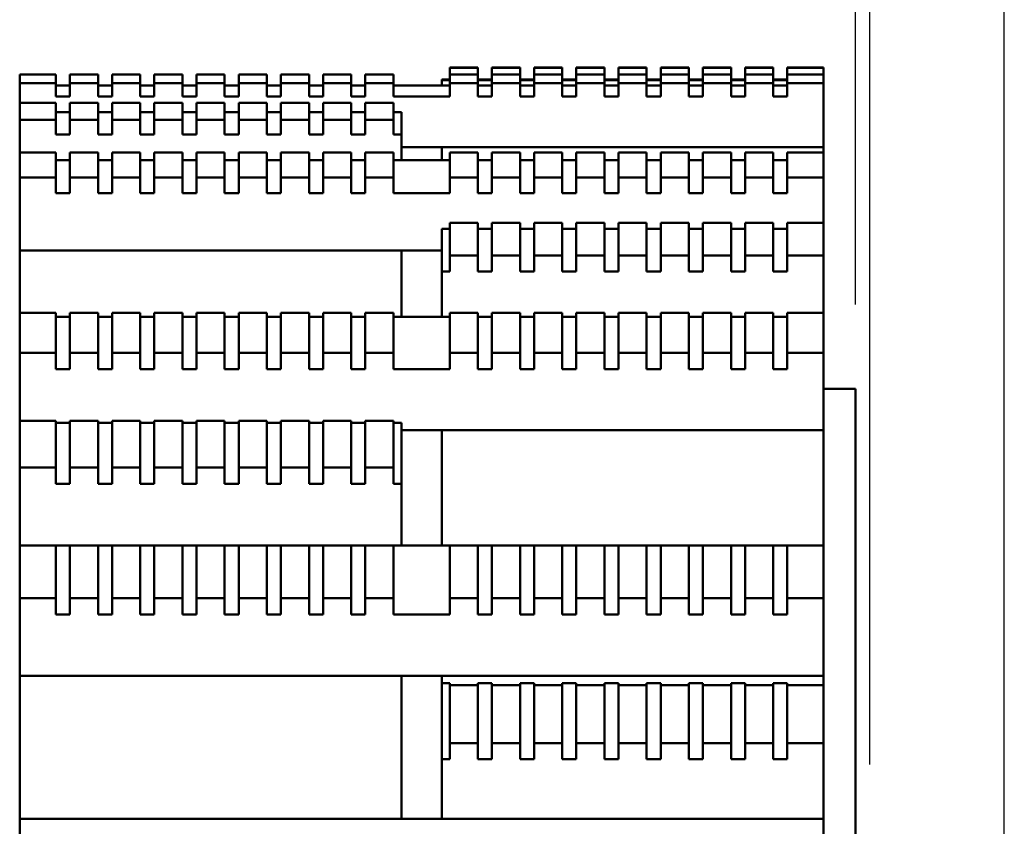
# Model space of a CAD drawing. Header units: millimetres. Extents: x 0 to 420, y 0 to 297.
# Tile 7 of 10: x 216 to 241, y 229 to 249. Entities that reach past the tile are written whole.
import ezdxf

# ---------------------------------------------------------------- set-up
doc = ezdxf.new("R2010")
doc.units = ezdxf.units.MM
doc.header["$LTSCALE"] = 0.75
doc.layers.add('Visible', color=7, linetype='Continuous', lineweight=50)
doc.layers.add('图层1', color=3, linetype='Continuous')
doc.styles.get("Standard").update_dxf_attribs({"font": 'arial.ttf'})
doc.dimstyles.new('Dim-ISO-25', dxfattribs={"dimtxt": 3.5, "dimasz": 3.5, "dimexe": 2.1, "dimexo": 2.1, "dimgap": 1.4, "dimtad": 1, "dimzin": 12, "dimdsep": 46, "dimtxsty": 'Standard', "dimcen": 0, "dimazin": 3, "dimtp": 0.1, "dimtm": 0.1, "dimtfac": 0.714286, "dimtmove": 0, "dimatfit": 3, "dimfxl": 1, "dimtzin": 12, "dimarcsym": 0})

# ---------------------------------------------------------------- blocks, each defined once
blk = doc.blocks.new('*D3')
at = {"layer": 'Defpoints', "color": 0, "transparency": 16777216}
for p in [(236.487, 256.669), (236.487, 247.62), (216.487, 247.443)]:
    blk.add_point(p, dxfattribs=at)
at = {"layer": '图层1', "color": 0, "lineweight": -2, "transparency": 16777216}
for p, q in [((216.487, 249.543), (216.487, 258.769)), ((236.487, 249.72), (236.487, 258.769)), ((219.987, 256.669), (232.987, 256.669))]:
    blk.add_line(p, q, dxfattribs=at)
at = {"layer": '图层1', "color": 0, "transparency": 16777216}
for points in [[(219.987, 257.252), (219.987, 256.086), (216.487, 256.669)], [(232.987, 257.252), (232.987, 256.086), (236.487, 256.669)]]:
    blk.add_solid(points, dxfattribs=at)
at = {"layer": '图层1', "color": 0, "transparency": 16777216, "insert": (226.487, 259.856), "char_height": 3.5, "attachment_point": 5}
blk.add_mtext('20', dxfattribs=at)
blk = doc.blocks.new('*D4')
at = {"layer": 'Defpoints', "color": 0, "transparency": 16777216}
for p in [(237.287, 264.319), (216.487, 247.443), (237.287, 239.62)]:
    blk.add_point(p, dxfattribs=at)
at = {"layer": '图层1', "color": 0, "lineweight": -2, "transparency": 16777216}
for p, q in [((216.487, 249.543), (216.487, 266.419)), ((237.287, 241.72), (237.287, 266.419)), ((219.987, 264.319), (233.787, 264.319))]:
    blk.add_line(p, q, dxfattribs=at)
at = {"layer": '图层1', "color": 0, "transparency": 16777216}
for points in [[(219.987, 264.902), (219.987, 263.735), (216.487, 264.319)], [(233.787, 264.902), (233.787, 263.735), (237.287, 264.319)]]:
    blk.add_solid(points, dxfattribs=at)
at = {"layer": '图层1', "color": 0, "transparency": 16777216, "insert": (226.887, 267.506), "char_height": 3.5, "attachment_point": 5}
blk.add_mtext('20.8', dxfattribs=at)
blk = doc.blocks.new('*D5')
at = {"layer": 'Defpoints', "color": 0, "transparency": 16777216}
for p in [(237.637, 271.735), (216.487, 247.443), (237.637, 228.17)]:
    blk.add_point(p, dxfattribs=at)
at = {"layer": '图层1', "color": 0, "lineweight": -2, "transparency": 16777216}
for p, q in [((216.487, 249.543), (216.487, 273.835)), ((237.637, 230.27), (237.637, 273.835)), ((219.987, 271.735), (234.137, 271.735))]:
    blk.add_line(p, q, dxfattribs=at)
at = {"layer": '图层1', "color": 0, "transparency": 16777216}
for points in [[(219.987, 272.318), (219.987, 271.151), (216.487, 271.735)], [(234.137, 272.318), (234.137, 271.151), (237.637, 271.735)]]:
    blk.add_solid(points, dxfattribs=at)
at = {"layer": '图层1', "color": 0, "transparency": 16777216, "insert": (227.062, 274.922), "char_height": 3.5, "attachment_point": 5}
blk.add_mtext('21.15', dxfattribs=at)
blk = doc.blocks.new('*D6')
at = {"layer": 'Defpoints', "color": 0, "transparency": 16777216}
for p in [(240.987, 279.757), (216.487, 247.443), (240.987, 221.97)]:
    blk.add_point(p, dxfattribs=at)
at = {"layer": '图层1', "color": 0, "lineweight": -2, "transparency": 16777216}
for p, q in [((216.487, 249.543), (216.487, 281.857)), ((240.987, 224.07), (240.987, 281.857)), ((219.987, 279.757), (237.487, 279.757))]:
    blk.add_line(p, q, dxfattribs=at)
at = {"layer": '图层1', "color": 0, "transparency": 16777216}
for points in [[(219.987, 280.34), (219.987, 279.173), (216.487, 279.757)], [(237.487, 280.34), (237.487, 279.173), (240.987, 279.757)]]:
    blk.add_solid(points, dxfattribs=at)
at = {"layer": '图层1', "color": 0, "transparency": 16777216, "insert": (228.737, 282.944), "char_height": 3.5, "attachment_point": 5}
blk.add_mtext('24.5', dxfattribs=at)

msp = doc.modelspace()

# ---------------------------------------------------------------- linework, layer by layer
at = {"layer": 'Visible', "extrusion": (0, 1, 0)}
for p, q in [((227.187, 247.609), (227.187, 247.62)), ((227.187, 247.62), (227.887, 247.62)), ((227.187, 247.609), (227.887, 247.609)), ((227.187, 247.609), (227.187, 247.443)), ((227.887, 247.609), (227.887, 247.62)), ((227.887, 247.609), (227.887, 247.443)), ((228.237, 247.609), (228.237, 247.62)), ((228.237, 247.62), (228.937, 247.62)), ((228.237, 247.609), (228.937, 247.609)), ((228.237, 247.609), (228.237, 247.443)), ((228.937, 247.609), (228.937, 247.62)), ((228.937, 247.609), (228.937, 247.443)), ((229.287, 247.609), (229.287, 247.62)), ((229.287, 247.62), (229.987, 247.62)), ((229.287, 247.609), (229.987, 247.609)), ((229.287, 247.609), (229.287, 247.443)), ((229.987, 247.609), (229.987, 247.62)), ((229.987, 247.609), (229.987, 247.443)), ((230.337, 247.609), (230.337, 247.62)), ((230.337, 247.62), (231.037, 247.62)), ((230.337, 247.609), (231.037, 247.609)), ((230.337, 247.609), (230.337, 247.443)), ((231.037, 247.609), (231.037, 247.62)), ((231.037, 247.609), (231.037, 247.443)), ((231.387, 247.609), (231.387, 247.62)), ((231.387, 247.62), (232.087, 247.62)), ((231.387, 247.609), (232.087, 247.609)), ((231.387, 247.609), (231.387, 247.443)), ((232.087, 247.609), (232.087, 247.62)), ((232.087, 247.609), (232.087, 247.443)), ((232.437, 247.609), (232.437, 247.62)), ((232.437, 247.62), (233.137, 247.62)), ((232.437, 247.609), (233.137, 247.609)), ((232.437, 247.609), (232.437, 247.443)), ((233.137, 247.609), (233.137, 247.62)), ((233.137, 247.609), (233.137, 247.443)), ((233.487, 247.609), (233.487, 247.62)), ((233.487, 247.62), (234.187, 247.62)), ((233.487, 247.609), (234.187, 247.609)), ((233.487, 247.609), (233.487, 247.443)), ((234.187, 247.609), (234.187, 247.62)), ((234.187, 247.609), (234.187, 247.443)), ((234.537, 247.609), (234.537, 247.62)), ((234.537, 247.62), (235.237, 247.62)), ((234.537, 247.609), (235.237, 247.609)), ((234.537, 247.609), (234.537, 247.443)), ((235.237, 247.609), (235.237, 247.62)), ((235.237, 247.609), (235.237, 247.443)), ((235.587, 247.609), (235.587, 247.62)), ((235.587, 247.62), (236.487, 247.62)), ((235.587, 247.609), (236.487, 247.609)), ((235.587, 247.609), (235.587, 247.443)), ((236.487, 247.609), (236.487, 247.62)), ((236.487, 247.443), (236.487, 247.609)), ((217.387, 247.443), (216.487, 247.443)), ((216.487, 247.232), (216.487, 247.443)), ((217.387, 247.232), (216.487, 247.232)), ((216.487, 246.737), (216.487, 247.232)), ((217.387, 247.232), (217.387, 247.443)), ((217.387, 247.232), (217.387, 246.894)), ((218.437, 247.443), (217.737, 247.443)), ((217.737, 247.232), (217.737, 247.443)), ((218.437, 247.232), (217.737, 247.232)), ((217.737, 247.232), (217.737, 246.894)), ((218.437, 247.232), (218.437, 247.443)), ((218.437, 247.232), (218.437, 246.894)), ((219.487, 247.443), (218.787, 247.443)), ((218.787, 247.232), (218.787, 247.443)), ((219.487, 247.232), (218.787, 247.232)), ((218.787, 247.232), (218.787, 246.894)), ((219.487, 247.232), (219.487, 247.443)), ((219.487, 247.232), (219.487, 246.894)), ((220.537, 247.443), (219.837, 247.443)), ((219.837, 247.232), (219.837, 247.443)), ((220.537, 247.232), (219.837, 247.232)), ((219.837, 247.232), (219.837, 246.894)), ((220.537, 247.232), (220.537, 247.443)), ((220.537, 247.232), (220.537, 246.894)), ((221.587, 247.443), (220.887, 247.443)), ((220.887, 247.232), (220.887, 247.443)), ((221.587, 247.232), (220.887, 247.232)), ((220.887, 247.232), (220.887, 246.894)), ((221.587, 247.232), (221.587, 247.443)), ((221.587, 247.232), (221.587, 246.894)), ((222.637, 247.443), (221.937, 247.443)), ((221.937, 247.232), (221.937, 247.443)), ((222.637, 247.232), (221.937, 247.232)), ((221.937, 247.232), (221.937, 246.894)), ((222.637, 247.232), (222.637, 247.443)), ((222.637, 247.232), (222.637, 246.894)), ((223.687, 247.443), (222.987, 247.443)), ((222.987, 247.232), (222.987, 247.443)), ((223.687, 247.232), (222.987, 247.232)), ((222.987, 247.232), (222.987, 246.894)), ((223.687, 247.232), (223.687, 247.443)), ((223.687, 247.232), (223.687, 246.894)), ((224.737, 247.443), (224.037, 247.443)), ((224.037, 247.232), (224.037, 247.443)), ((224.737, 247.232), (224.037, 247.232)), ((224.037, 247.232), (224.037, 246.894)), ((224.737, 247.232), (224.737, 247.443)), ((224.737, 247.232), (224.737, 246.894)), ((225.787, 247.443), (225.087, 247.443)), ((225.087, 247.232), (225.087, 247.443)), ((225.787, 247.232), (225.087, 247.232)), ((225.087, 247.232), (225.087, 246.894)), ((225.787, 247.232), (225.787, 247.443)), ((225.787, 247.232), (225.787, 246.894)), ((226.987, 247.302), (226.987, 247.32)), ((227.187, 247.32), (226.987, 247.32)), ((226.987, 247.302), (227.187, 247.302)), ((226.987, 247.302), (226.987, 247.171)), ((227.187, 247.443), (227.887, 247.443)), ((227.187, 247.232), (227.187, 247.443)), ((227.187, 247.232), (227.887, 247.232)), ((227.187, 247.232), (227.187, 246.894)), ((227.887, 247.232), (227.887, 247.443)), ((228.237, 247.32), (227.887, 247.32)), ((227.887, 247.302), (228.237, 247.302)), ((227.887, 247.232), (227.887, 246.894)), ((228.237, 247.443), (228.937, 247.443)), ((228.237, 247.232), (228.237, 247.443)), ((228.237, 247.232), (228.937, 247.232)), ((228.237, 247.232), (228.237, 246.894)), ((228.937, 247.232), (228.937, 247.443)), ((229.287, 247.32), (228.937, 247.32)), ((228.937, 247.302), (229.287, 247.302)), ((228.937, 247.232), (228.937, 246.894)), ((229.287, 247.443), (229.987, 247.443)), ((229.287, 247.232), (229.287, 247.443)), ((229.287, 247.232), (229.987, 247.232)), ((229.287, 247.232), (229.287, 246.894)), ((229.987, 247.232), (229.987, 247.443)), ((230.337, 247.32), (229.987, 247.32)), ((229.987, 247.302), (230.337, 247.302)), ((229.987, 247.232), (229.987, 246.894)), ((230.337, 247.443), (231.037, 247.443)), ((230.337, 247.232), (230.337, 247.443)), ((230.337, 247.232), (231.037, 247.232)), ((230.337, 247.232), (230.337, 246.894)), ((231.037, 247.232), (231.037, 247.443)), ((231.387, 247.32), (231.037, 247.32)), ((231.037, 247.302), (231.387, 247.302)), ((231.037, 247.232), (231.037, 246.894)), ((231.387, 247.443), (232.087, 247.443)), ((231.387, 247.232), (231.387, 247.443)), ((231.387, 247.232), (232.087, 247.232)), ((231.387, 247.232), (231.387, 246.894)), ((232.087, 247.232), (232.087, 247.443)), ((232.437, 247.32), (232.087, 247.32)), ((232.087, 247.302), (232.437, 247.302)), ((232.087, 247.232), (232.087, 246.894)), ((232.437, 247.443), (233.137, 247.443)), ((232.437, 247.232), (232.437, 247.443)), ((232.437, 247.232), (233.137, 247.232)), ((232.437, 247.232), (232.437, 246.894)), ((233.137, 247.232), (233.137, 247.443)), ((233.487, 247.32), (233.137, 247.32)), ((233.137, 247.302), (233.487, 247.302)), ((233.137, 247.232), (233.137, 246.894)), ((233.487, 247.443), (234.187, 247.443)), ((233.487, 247.232), (233.487, 247.443)), ((233.487, 247.232), (234.187, 247.232)), ((233.487, 247.232), (233.487, 246.894)), ((234.187, 247.232), (234.187, 247.443)), ((234.537, 247.32), (234.187, 247.32)), ((234.187, 247.302), (234.537, 247.302)), ((234.187, 247.232), (234.187, 246.894)), ((234.537, 247.443), (235.237, 247.443)), ((234.537, 247.232), (234.537, 247.443)), ((234.537, 247.232), (235.237, 247.232)), ((234.537, 247.232), (234.537, 246.894)), ((235.237, 247.232), (235.237, 247.443)), ((235.587, 247.32), (235.237, 247.32)), ((235.237, 247.302), (235.587, 247.302)), ((235.237, 247.232), (235.237, 246.894)), ((235.587, 247.443), (236.487, 247.443)), ((235.587, 247.232), (235.587, 247.443)), ((235.587, 247.232), (236.487, 247.232)), ((235.587, 247.232), (235.587, 246.894)), ((236.487, 247.232), (236.487, 247.443)), ((236.487, 245.635), (236.487, 247.232)), ((217.737, 247.171), (217.387, 247.171)), ((218.787, 247.171), (218.437, 247.171)), ((219.837, 247.171), (219.487, 247.171)), ((220.887, 247.171), (220.537, 247.171)), ((221.937, 247.171), (221.587, 247.171)), ((222.987, 247.171), (222.637, 247.171)), ((224.037, 247.171), (223.687, 247.171)), ((225.087, 247.171), (224.737, 247.171)), ((227.187, 247.171), (225.787, 247.171)), ((228.237, 247.171), (227.887, 247.171)), ((229.287, 247.171), (228.937, 247.171)), ((230.337, 247.171), (229.987, 247.171)), ((231.387, 247.171), (231.037, 247.171)), ((232.437, 247.171), (232.087, 247.171)), ((233.487, 247.171), (233.137, 247.171)), ((234.537, 247.171), (234.187, 247.171)), ((235.587, 247.171), (235.237, 247.171)), ((217.387, 246.737), (216.487, 246.737)), ((216.487, 246.318), (216.487, 246.737)), ((217.387, 246.894), (217.737, 246.894)), ((217.387, 246.318), (217.387, 246.737)), ((218.437, 246.737), (217.737, 246.737)), ((217.737, 246.318), (217.737, 246.737)), ((218.437, 246.894), (218.787, 246.894)), ((218.437, 246.318), (218.437, 246.737)), ((219.487, 246.737), (218.787, 246.737)), ((218.787, 246.318), (218.787, 246.737)), ((219.487, 246.894), (219.837, 246.894)), ((219.487, 246.318), (219.487, 246.737)), ((220.537, 246.737), (219.837, 246.737)), ((219.837, 246.318), (219.837, 246.737)), ((220.537, 246.894), (220.887, 246.894)), ((220.537, 246.318), (220.537, 246.737)), ((221.587, 246.737), (220.887, 246.737)), ((220.887, 246.318), (220.887, 246.737)), ((221.587, 246.894), (221.937, 246.894)), ((221.587, 246.318), (221.587, 246.737)), ((222.637, 246.737), (221.937, 246.737)), ((221.937, 246.318), (221.937, 246.737)), ((222.637, 246.894), (222.987, 246.894)), ((222.637, 246.318), (222.637, 246.737)), ((223.687, 246.737), (222.987, 246.737)), ((222.987, 246.318), (222.987, 246.737)), ((223.687, 246.894), (224.037, 246.894)), ((223.687, 246.318), (223.687, 246.737)), ((224.737, 246.737), (224.037, 246.737)), ((224.037, 246.318), (224.037, 246.737)), ((224.737, 246.894), (225.087, 246.894)), ((224.737, 246.318), (224.737, 246.737)), ((225.787, 246.737), (225.087, 246.737)), ((225.087, 246.318), (225.087, 246.737)), ((225.787, 246.894), (227.187, 246.894)), ((225.787, 246.318), (225.787, 246.737)), ((227.887, 246.894), (228.237, 246.894)), ((228.937, 246.894), (229.287, 246.894)), ((229.987, 246.894), (230.337, 246.894)), ((231.037, 246.894), (231.387, 246.894)), ((232.087, 246.894), (232.437, 246.894)), ((233.137, 246.894), (233.487, 246.894)), ((234.187, 246.894), (234.537, 246.894)), ((235.237, 246.894), (235.587, 246.894)), ((217.737, 246.504), (217.387, 246.504)), ((218.787, 246.504), (218.437, 246.504)), ((219.837, 246.504), (219.487, 246.504)), ((220.887, 246.504), (220.537, 246.504)), ((221.937, 246.504), (221.587, 246.504)), ((222.987, 246.504), (222.637, 246.504)), ((224.037, 246.504), (223.687, 246.504)), ((225.087, 246.504), (224.737, 246.504)), ((225.987, 246.504), (225.787, 246.504)), ((225.987, 245.954), (225.987, 246.504)), ((217.387, 246.318), (216.487, 246.318)), ((216.487, 245.5), (216.487, 246.318)), ((217.387, 246.318), (217.387, 245.954)), ((218.437, 246.318), (217.737, 246.318)), ((217.737, 246.318), (217.737, 245.954)), ((218.437, 246.318), (218.437, 245.954)), ((219.487, 246.318), (218.787, 246.318)), ((218.787, 246.318), (218.787, 245.954)), ((219.487, 246.318), (219.487, 245.954)), ((220.537, 246.318), (219.837, 246.318)), ((219.837, 246.318), (219.837, 245.954)), ((220.537, 246.318), (220.537, 245.954)), ((221.587, 246.318), (220.887, 246.318)), ((220.887, 246.318), (220.887, 245.954)), ((221.587, 246.318), (221.587, 245.954)), ((222.637, 246.318), (221.937, 246.318)), ((221.937, 246.318), (221.937, 245.954)), ((222.637, 246.318), (222.637, 245.954)), ((223.687, 246.318), (222.987, 246.318)), ((222.987, 246.318), (222.987, 245.954)), ((223.687, 246.318), (223.687, 245.954)), ((224.737, 246.318), (224.037, 246.318)), ((224.037, 246.318), (224.037, 245.954)), ((224.737, 246.318), (224.737, 245.954)), ((225.787, 246.318), (225.087, 246.318)), ((225.087, 246.318), (225.087, 245.954)), ((225.787, 246.318), (225.787, 245.954)), ((217.387, 245.954), (217.737, 245.954)), ((218.437, 245.954), (218.787, 245.954)), ((219.487, 245.954), (219.837, 245.954)), ((220.537, 245.954), (220.887, 245.954)), ((221.587, 245.954), (221.937, 245.954)), ((222.637, 245.954), (222.987, 245.954)), ((223.687, 245.954), (224.037, 245.954)), ((224.737, 245.954), (225.087, 245.954)), ((225.787, 245.954), (225.987, 245.954)), ((225.987, 245.954), (225.987, 245.309)), ((217.387, 245.5), (216.487, 245.5)), ((216.487, 244.879), (216.487, 245.5)), ((217.387, 244.879), (217.387, 245.5)), ((218.437, 245.5), (217.737, 245.5)), ((217.737, 244.879), (217.737, 245.5)), ((218.437, 244.879), (218.437, 245.5)), ((219.487, 245.5), (218.787, 245.5)), ((218.787, 244.879), (218.787, 245.5)), ((219.487, 244.879), (219.487, 245.5)), ((220.537, 245.5), (219.837, 245.5)), ((219.837, 244.879), (219.837, 245.5)), ((220.537, 244.879), (220.537, 245.5)), ((221.587, 245.5), (220.887, 245.5)), ((220.887, 244.879), (220.887, 245.5)), ((221.587, 244.879), (221.587, 245.5)), ((222.637, 245.5), (221.937, 245.5)), ((221.937, 244.879), (221.937, 245.5)), ((222.637, 244.879), (222.637, 245.5)), ((223.687, 245.5), (222.987, 245.5)), ((222.987, 244.879), (222.987, 245.5)), ((223.687, 244.879), (223.687, 245.5)), ((224.737, 245.5), (224.037, 245.5)), ((224.037, 244.879), (224.037, 245.5)), ((224.737, 244.879), (224.737, 245.5)), ((225.787, 245.5), (225.087, 245.5)), ((225.087, 244.879), (225.087, 245.5)), ((225.787, 244.879), (225.787, 245.5)), ((225.987, 245.635), (226.987, 245.635)), ((236.487, 245.635), (226.987, 245.635)), ((226.987, 245.309), (226.987, 245.635)), ((227.187, 245.5), (227.887, 245.5)), ((227.187, 244.879), (227.187, 245.5)), ((227.887, 244.879), (227.887, 245.5)), ((228.237, 245.5), (228.937, 245.5)), ((228.237, 244.879), (228.237, 245.5)), ((228.937, 244.879), (228.937, 245.5)), ((229.287, 245.5), (229.987, 245.5)), ((229.287, 244.879), (229.287, 245.5)), ((229.987, 244.879), (229.987, 245.5)), ((230.337, 245.5), (231.037, 245.5)), ((230.337, 244.879), (230.337, 245.5)), ((231.037, 244.879), (231.037, 245.5)), ((231.387, 245.5), (232.087, 245.5)), ((231.387, 244.879), (231.387, 245.5)), ((232.087, 244.879), (232.087, 245.5)), ((232.437, 245.5), (233.137, 245.5)), ((232.437, 244.879), (232.437, 245.5)), ((233.137, 244.879), (233.137, 245.5)), ((233.487, 245.5), (234.187, 245.5)), ((233.487, 244.879), (233.487, 245.5)), ((234.187, 244.879), (234.187, 245.5)), ((234.537, 245.5), (235.237, 245.5)), ((234.537, 244.879), (234.537, 245.5)), ((235.237, 244.879), (235.237, 245.5)), ((235.587, 245.5), (236.487, 245.5)), ((235.587, 244.879), (235.587, 245.5)), ((236.487, 245.5), (236.487, 245.635)), ((236.487, 244.879), (236.487, 245.5)), ((217.737, 245.309), (217.387, 245.309)), ((218.787, 245.309), (218.437, 245.309)), ((219.837, 245.309), (219.487, 245.309)), ((220.887, 245.309), (220.537, 245.309)), ((221.937, 245.309), (221.587, 245.309)), ((222.987, 245.309), (222.637, 245.309)), ((224.037, 245.309), (223.687, 245.309)), ((225.087, 245.309), (224.737, 245.309)), ((227.187, 245.309), (225.787, 245.309)), ((228.237, 245.309), (227.887, 245.309)), ((229.287, 245.309), (228.937, 245.309)), ((230.337, 245.309), (229.987, 245.309)), ((231.387, 245.309), (231.037, 245.309)), ((232.437, 245.309), (232.087, 245.309)), ((233.487, 245.309), (233.137, 245.309)), ((234.537, 245.309), (234.187, 245.309)), ((235.587, 245.309), (235.237, 245.309)), ((217.387, 244.879), (216.487, 244.879)), ((216.487, 243.063), (216.487, 244.879)), ((217.387, 244.879), (217.387, 244.495)), ((218.437, 244.879), (217.737, 244.879)), ((217.737, 244.879), (217.737, 244.495)), ((218.437, 244.879), (218.437, 244.495)), ((219.487, 244.879), (218.787, 244.879)), ((218.787, 244.879), (218.787, 244.495)), ((219.487, 244.879), (219.487, 244.495)), ((220.537, 244.879), (219.837, 244.879)), ((219.837, 244.879), (219.837, 244.495)), ((220.537, 244.879), (220.537, 244.495)), ((221.587, 244.879), (220.887, 244.879)), ((220.887, 244.879), (220.887, 244.495)), ((221.587, 244.879), (221.587, 244.495)), ((222.637, 244.879), (221.937, 244.879)), ((221.937, 244.879), (221.937, 244.495)), ((222.637, 244.879), (222.637, 244.495)), ((223.687, 244.879), (222.987, 244.879)), ((222.987, 244.879), (222.987, 244.495)), ((223.687, 244.879), (223.687, 244.495)), ((224.737, 244.879), (224.037, 244.879)), ((224.037, 244.879), (224.037, 244.495)), ((224.737, 244.879), (224.737, 244.495)), ((225.787, 244.879), (225.087, 244.879)), ((225.087, 244.879), (225.087, 244.495)), ((225.787, 244.879), (225.787, 244.495)), ((227.187, 244.879), (227.887, 244.879)), ((227.187, 244.879), (227.187, 244.495)), ((227.887, 244.879), (227.887, 244.495)), ((228.237, 244.879), (228.937, 244.879)), ((228.237, 244.879), (228.237, 244.495)), ((228.937, 244.879), (228.937, 244.495)), ((229.287, 244.879), (229.987, 244.879)), ((229.287, 244.879), (229.287, 244.495)), ((229.987, 244.879), (229.987, 244.495)), ((230.337, 244.879), (231.037, 244.879)), ((230.337, 244.879), (230.337, 244.495)), ((231.037, 244.879), (231.037, 244.495)), ((231.387, 244.879), (232.087, 244.879)), ((231.387, 244.879), (231.387, 244.495)), ((232.087, 244.879), (232.087, 244.495)), ((232.437, 244.879), (233.137, 244.879)), ((232.437, 244.879), (232.437, 244.495)), ((233.137, 244.879), (233.137, 244.495)), ((233.487, 244.879), (234.187, 244.879)), ((233.487, 244.879), (233.487, 244.495)), ((234.187, 244.879), (234.187, 244.495)), ((234.537, 244.879), (235.237, 244.879)), ((234.537, 244.879), (234.537, 244.495)), ((235.237, 244.879), (235.237, 244.495)), ((235.587, 244.879), (236.487, 244.879)), ((235.587, 244.879), (235.587, 244.495)), ((236.487, 243.751), (236.487, 244.879)), ((217.387, 244.495), (217.737, 244.495)), ((218.437, 244.495), (218.787, 244.495)), ((219.487, 244.495), (219.837, 244.495)), ((220.537, 244.495), (220.887, 244.495)), ((221.587, 244.495), (221.937, 244.495)), ((222.637, 244.495), (222.987, 244.495)), ((223.687, 244.495), (224.037, 244.495)), ((224.737, 244.495), (225.087, 244.495)), ((225.787, 244.495), (227.187, 244.495)), ((227.887, 244.495), (228.237, 244.495)), ((228.937, 244.495), (229.287, 244.495)), ((229.987, 244.495), (230.337, 244.495)), ((231.037, 244.495), (231.387, 244.495)), ((232.087, 244.495), (232.437, 244.495)), ((233.137, 244.495), (233.487, 244.495)), ((234.187, 244.495), (234.537, 244.495)), ((235.237, 244.495), (235.587, 244.495)), ((227.187, 243.606), (226.987, 243.606)), ((226.987, 242.539), (226.987, 243.606)), ((227.187, 243.751), (227.887, 243.751)), ((227.187, 242.938), (227.187, 243.751)), ((227.887, 242.938), (227.887, 243.751)), ((228.237, 243.606), (227.887, 243.606)), ((228.237, 243.751), (228.937, 243.751)), ((228.237, 242.938), (228.237, 243.751)), ((228.937, 242.938), (228.937, 243.751)), ((229.287, 243.606), (228.937, 243.606)), ((229.287, 243.751), (229.987, 243.751)), ((229.287, 242.938), (229.287, 243.751)), ((229.987, 242.938), (229.987, 243.751)), ((230.337, 243.606), (229.987, 243.606)), ((230.337, 243.751), (231.037, 243.751)), ((230.337, 242.938), (230.337, 243.751)), ((231.037, 242.938), (231.037, 243.751)), ((231.387, 243.606), (231.037, 243.606)), ((231.387, 243.751), (232.087, 243.751)), ((231.387, 242.938), (231.387, 243.751)), ((232.087, 242.938), (232.087, 243.751)), ((232.437, 243.606), (232.087, 243.606)), ((232.437, 243.751), (233.137, 243.751)), ((232.437, 242.938), (232.437, 243.751)), ((233.137, 242.938), (233.137, 243.751)), ((233.487, 243.606), (233.137, 243.606)), ((233.487, 243.751), (234.187, 243.751)), ((233.487, 242.938), (233.487, 243.751)), ((234.187, 242.938), (234.187, 243.751)), ((234.537, 243.606), (234.187, 243.606)), ((234.537, 243.751), (235.237, 243.751)), ((234.537, 242.938), (234.537, 243.751)), ((235.237, 242.938), (235.237, 243.751)), ((235.587, 243.606), (235.237, 243.606)), ((235.587, 243.751), (236.487, 243.751)), ((235.587, 242.938), (235.587, 243.751)), ((236.487, 242.938), (236.487, 243.751)), ((225.987, 243.063), (216.487, 243.063)), ((216.487, 243.063), (216.487, 242.054)), ((225.987, 243.063), (226.987, 243.063)), ((225.987, 241.417), (225.987, 243.063)), ((227.187, 242.938), (227.887, 242.938)), ((227.187, 242.938), (227.187, 242.539)), ((227.887, 242.938), (227.887, 242.539)), ((228.237, 242.938), (228.937, 242.938)), ((228.237, 242.938), (228.237, 242.539)), ((228.937, 242.938), (228.937, 242.539)), ((229.287, 242.938), (229.987, 242.938)), ((229.287, 242.938), (229.287, 242.539)), ((229.987, 242.938), (229.987, 242.539)), ((230.337, 242.938), (231.037, 242.938)), ((230.337, 242.938), (230.337, 242.539)), ((231.037, 242.938), (231.037, 242.539)), ((231.387, 242.938), (232.087, 242.938)), ((231.387, 242.938), (231.387, 242.539)), ((232.087, 242.938), (232.087, 242.539)), ((232.437, 242.938), (233.137, 242.938)), ((232.437, 242.938), (232.437, 242.539)), ((233.137, 242.938), (233.137, 242.539)), ((233.487, 242.938), (234.187, 242.938)), ((233.487, 242.938), (233.487, 242.539)), ((234.187, 242.938), (234.187, 242.539)), ((234.537, 242.938), (235.237, 242.938)), ((234.537, 242.938), (234.537, 242.539)), ((235.237, 242.938), (235.237, 242.539)), ((235.587, 242.938), (236.487, 242.938)), ((235.587, 242.938), (235.587, 242.539)), ((236.487, 241.515), (236.487, 242.938)), ((226.987, 242.539), (227.187, 242.539)), ((226.987, 242.539), (226.987, 241.417)), ((227.887, 242.539), (228.237, 242.539)), ((228.937, 242.539), (229.287, 242.539)), ((229.987, 242.539), (230.337, 242.539)), ((231.037, 242.539), (231.387, 242.539)), ((232.087, 242.539), (232.437, 242.539)), ((233.137, 242.539), (233.487, 242.539)), ((234.187, 242.539), (234.537, 242.539)), ((235.237, 242.539), (235.587, 242.539)), ((216.487, 242.054), (216.487, 241.515)), ((217.387, 241.515), (216.487, 241.515)), ((216.487, 240.521), (216.487, 241.515)), ((217.387, 240.521), (217.387, 241.515)), ((217.737, 241.417), (217.387, 241.417)), ((218.437, 241.515), (217.737, 241.515)), ((217.737, 240.521), (217.737, 241.515)), ((218.437, 240.521), (218.437, 241.515)), ((218.787, 241.417), (218.437, 241.417)), ((219.487, 241.515), (218.787, 241.515)), ((218.787, 240.521), (218.787, 241.515)), ((219.487, 240.521), (219.487, 241.515)), ((219.837, 241.417), (219.487, 241.417)), ((220.537, 241.515), (219.837, 241.515)), ((219.837, 240.521), (219.837, 241.515)), ((220.537, 240.521), (220.537, 241.515)), ((220.887, 241.417), (220.537, 241.417)), ((221.587, 241.515), (220.887, 241.515)), ((220.887, 240.521), (220.887, 241.515)), ((221.587, 240.521), (221.587, 241.515)), ((221.937, 241.417), (221.587, 241.417)), ((222.637, 241.515), (221.937, 241.515)), ((221.937, 240.521), (221.937, 241.515)), ((222.637, 240.521), (222.637, 241.515)), ((222.987, 241.417), (222.637, 241.417)), ((223.687, 241.515), (222.987, 241.515)), ((222.987, 240.521), (222.987, 241.515)), ((223.687, 240.521), (223.687, 241.515)), ((224.037, 241.417), (223.687, 241.417)), ((224.737, 241.515), (224.037, 241.515)), ((224.037, 240.521), (224.037, 241.515)), ((224.737, 240.521), (224.737, 241.515)), ((225.087, 241.417), (224.737, 241.417)), ((225.787, 241.515), (225.087, 241.515)), ((225.087, 240.521), (225.087, 241.515)), ((225.787, 240.521), (225.787, 241.515)), ((227.187, 241.417), (225.787, 241.417)), ((227.187, 241.515), (227.887, 241.515)), ((227.187, 240.521), (227.187, 241.515)), ((227.887, 240.521), (227.887, 241.515)), ((228.237, 241.417), (227.887, 241.417)), ((228.237, 241.515), (228.937, 241.515)), ((228.237, 240.521), (228.237, 241.515)), ((228.937, 240.521), (228.937, 241.515)), ((229.287, 241.417), (228.937, 241.417)), ((229.287, 241.515), (229.987, 241.515)), ((229.287, 240.521), (229.287, 241.515)), ((229.987, 240.521), (229.987, 241.515)), ((230.337, 241.417), (229.987, 241.417)), ((230.337, 241.515), (231.037, 241.515)), ((230.337, 240.521), (230.337, 241.515)), ((231.037, 240.521), (231.037, 241.515)), ((231.387, 241.417), (231.037, 241.417)), ((231.387, 241.515), (232.087, 241.515)), ((231.387, 240.521), (231.387, 241.515)), ((232.087, 240.521), (232.087, 241.515)), ((232.437, 241.417), (232.087, 241.417)), ((232.437, 241.515), (233.137, 241.515)), ((232.437, 240.521), (232.437, 241.515)), ((233.137, 240.521), (233.137, 241.515)), ((233.487, 241.417), (233.137, 241.417)), ((233.487, 241.515), (234.187, 241.515)), ((233.487, 240.521), (233.487, 241.515)), ((234.187, 240.521), (234.187, 241.515)), ((234.537, 241.417), (234.187, 241.417)), ((234.537, 241.515), (235.237, 241.515)), ((234.537, 240.521), (234.537, 241.515)), ((235.237, 240.521), (235.237, 241.515)), ((235.587, 241.417), (235.237, 241.417)), ((235.587, 241.515), (236.487, 241.515)), ((235.587, 240.521), (235.587, 241.515)), ((236.487, 240.521), (236.487, 241.515)), ((217.387, 240.521), (216.487, 240.521)), ((216.487, 238.825), (216.487, 240.521)), ((217.387, 240.521), (217.387, 240.113)), ((218.437, 240.521), (217.737, 240.521)), ((217.737, 240.521), (217.737, 240.113)), ((218.437, 240.521), (218.437, 240.113)), ((219.487, 240.521), (218.787, 240.521)), ((218.787, 240.521), (218.787, 240.113)), ((219.487, 240.521), (219.487, 240.113)), ((220.537, 240.521), (219.837, 240.521)), ((219.837, 240.521), (219.837, 240.113)), ((220.537, 240.521), (220.537, 240.113)), ((221.587, 240.521), (220.887, 240.521)), ((220.887, 240.521), (220.887, 240.113)), ((221.587, 240.521), (221.587, 240.113)), ((222.637, 240.521), (221.937, 240.521)), ((221.937, 240.521), (221.937, 240.113)), ((222.637, 240.521), (222.637, 240.113)), ((223.687, 240.521), (222.987, 240.521)), ((222.987, 240.521), (222.987, 240.113)), ((223.687, 240.521), (223.687, 240.113)), ((224.737, 240.521), (224.037, 240.521)), ((224.037, 240.521), (224.037, 240.113)), ((224.737, 240.521), (224.737, 240.113)), ((225.787, 240.521), (225.087, 240.521)), ((225.087, 240.521), (225.087, 240.113)), ((225.787, 240.521), (225.787, 240.113)), ((227.187, 240.521), (227.887, 240.521)), ((227.187, 240.521), (227.187, 240.113)), ((227.887, 240.521), (227.887, 240.113)), ((228.237, 240.521), (228.937, 240.521)), ((228.237, 240.521), (228.237, 240.113)), ((228.937, 240.521), (228.937, 240.113)), ((229.287, 240.521), (229.987, 240.521)), ((229.287, 240.521), (229.287, 240.113)), ((229.987, 240.521), (229.987, 240.113)), ((230.337, 240.521), (231.037, 240.521)), ((230.337, 240.521), (230.337, 240.113)), ((231.037, 240.521), (231.037, 240.113)), ((231.387, 240.521), (232.087, 240.521)), ((231.387, 240.521), (231.387, 240.113)), ((232.087, 240.521), (232.087, 240.113)), ((232.437, 240.521), (233.137, 240.521)), ((232.437, 240.521), (232.437, 240.113)), ((233.137, 240.521), (233.137, 240.113)), ((233.487, 240.521), (234.187, 240.521)), ((233.487, 240.521), (233.487, 240.113)), ((234.187, 240.521), (234.187, 240.113)), ((234.537, 240.521), (235.237, 240.521)), ((234.537, 240.521), (234.537, 240.113)), ((235.237, 240.521), (235.237, 240.113)), ((235.587, 240.521), (236.487, 240.521)), ((235.587, 240.521), (235.587, 240.113)), ((236.487, 238.592), (236.487, 240.521)), ((217.387, 240.113), (217.737, 240.113)), ((218.437, 240.113), (218.787, 240.113)), ((219.487, 240.113), (219.837, 240.113)), ((220.537, 240.113), (220.887, 240.113)), ((221.587, 240.113), (221.937, 240.113)), ((222.637, 240.113), (222.987, 240.113)), ((223.687, 240.113), (224.037, 240.113)), ((224.737, 240.113), (225.087, 240.113)), ((225.787, 240.113), (227.187, 240.113)), ((227.887, 240.113), (228.237, 240.113)), ((228.937, 240.113), (229.287, 240.113)), ((229.987, 240.113), (230.337, 240.113)), ((231.037, 240.113), (231.387, 240.113)), ((232.087, 240.113), (232.437, 240.113)), ((233.137, 240.113), (233.487, 240.113)), ((234.187, 240.113), (234.537, 240.113)), ((235.237, 240.113), (235.587, 240.113)), ((236.487, 239.62), (237.287, 239.62)), ((237.287, 181.12), (237.287, 239.62)), ((217.387, 238.825), (216.487, 238.825)), ((216.487, 237.664), (216.487, 238.825)), ((217.387, 237.664), (217.387, 238.825)), ((217.737, 238.776), (217.387, 238.776)), ((218.437, 238.825), (217.737, 238.825)), ((217.737, 237.664), (217.737, 238.825)), ((218.437, 237.664), (218.437, 238.825)), ((218.787, 238.776), (218.437, 238.776)), ((219.487, 238.825), (218.787, 238.825)), ((218.787, 237.664), (218.787, 238.825)), ((219.487, 237.664), (219.487, 238.825)), ((219.837, 238.776), (219.487, 238.776)), ((220.537, 238.825), (219.837, 238.825)), ((219.837, 237.664), (219.837, 238.825)), ((220.537, 237.664), (220.537, 238.825)), ((220.887, 238.776), (220.537, 238.776)), ((221.587, 238.825), (220.887, 238.825)), ((220.887, 237.664), (220.887, 238.825)), ((221.587, 237.664), (221.587, 238.825)), ((221.937, 238.776), (221.587, 238.776)), ((222.637, 238.825), (221.937, 238.825)), ((221.937, 237.664), (221.937, 238.825)), ((222.637, 237.664), (222.637, 238.825)), ((222.987, 238.776), (222.637, 238.776)), ((223.687, 238.825), (222.987, 238.825)), ((222.987, 237.664), (222.987, 238.825)), ((223.687, 237.664), (223.687, 238.825)), ((224.037, 238.776), (223.687, 238.776)), ((224.737, 238.825), (224.037, 238.825)), ((224.037, 237.664), (224.037, 238.825)), ((224.737, 237.664), (224.737, 238.825)), ((225.087, 238.776), (224.737, 238.776)), ((225.787, 238.825), (225.087, 238.825)), ((225.087, 237.664), (225.087, 238.825)), ((225.787, 237.664), (225.787, 238.825)), ((225.987, 238.776), (225.787, 238.776)), ((225.987, 237.254), (225.987, 238.776)), ((225.987, 238.592), (226.987, 238.592)), ((236.487, 238.592), (226.987, 238.592)), ((226.987, 235.72), (226.987, 238.592)), ((236.487, 237.72), (236.487, 238.592)), ((217.387, 237.664), (216.487, 237.664)), ((216.487, 235.72), (216.487, 237.664)), ((217.387, 237.664), (217.387, 237.254)), ((218.437, 237.664), (217.737, 237.664)), ((217.737, 237.664), (217.737, 237.254)), ((218.437, 237.664), (218.437, 237.254)), ((219.487, 237.664), (218.787, 237.664)), ((218.787, 237.664), (218.787, 237.254)), ((219.487, 237.664), (219.487, 237.254)), ((220.537, 237.664), (219.837, 237.664)), ((219.837, 237.664), (219.837, 237.254)), ((220.537, 237.664), (220.537, 237.254)), ((221.587, 237.664), (220.887, 237.664)), ((220.887, 237.664), (220.887, 237.254)), ((221.587, 237.664), (221.587, 237.254)), ((222.637, 237.664), (221.937, 237.664)), ((221.937, 237.664), (221.937, 237.254)), ((222.637, 237.664), (222.637, 237.254)), ((223.687, 237.664), (222.987, 237.664)), ((222.987, 237.664), (222.987, 237.254)), ((223.687, 237.664), (223.687, 237.254)), ((224.737, 237.664), (224.037, 237.664)), ((224.037, 237.664), (224.037, 237.254)), ((224.737, 237.664), (224.737, 237.254)), ((225.787, 237.664), (225.087, 237.664)), ((225.087, 237.664), (225.087, 237.254)), ((225.787, 237.664), (225.787, 237.254)), ((236.487, 237.023), (236.487, 237.72)), ((217.387, 237.254), (217.737, 237.254)), ((218.437, 237.254), (218.787, 237.254)), ((219.487, 237.254), (219.837, 237.254)), ((220.537, 237.254), (220.887, 237.254)), ((221.587, 237.254), (221.937, 237.254)), ((222.637, 237.254), (222.987, 237.254)), ((223.687, 237.254), (224.037, 237.254)), ((224.737, 237.254), (225.087, 237.254)), ((225.787, 237.254), (225.987, 237.254)), ((225.987, 237.254), (225.987, 235.72)), ((236.487, 237.023), (236.487, 235.72)), ((217.387, 235.72), (216.487, 235.72)), ((216.487, 234.41), (216.487, 235.72)), ((217.737, 235.72), (217.387, 235.72)), ((217.387, 234.41), (217.387, 235.72)), ((218.437, 235.72), (217.737, 235.72)), ((217.737, 234.41), (217.737, 235.72)), ((218.787, 235.72), (218.437, 235.72)), ((218.437, 234.41), (218.437, 235.72)), ((219.487, 235.72), (218.787, 235.72)), ((218.787, 234.41), (218.787, 235.72)), ((219.837, 235.72), (219.487, 235.72)), ((219.487, 234.41), (219.487, 235.72)), ((220.537, 235.72), (219.837, 235.72)), ((219.837, 234.41), (219.837, 235.72)), ((220.887, 235.72), (220.537, 235.72)), ((220.537, 234.41), (220.537, 235.72)), ((221.587, 235.72), (220.887, 235.72)), ((220.887, 234.41), (220.887, 235.72)), ((221.937, 235.72), (221.587, 235.72)), ((221.587, 234.41), (221.587, 235.72)), ((222.637, 235.72), (221.937, 235.72)), ((221.937, 234.41), (221.937, 235.72)), ((222.987, 235.72), (222.637, 235.72)), ((222.637, 234.41), (222.637, 235.72)), ((223.687, 235.72), (222.987, 235.72)), ((222.987, 234.41), (222.987, 235.72)), ((224.037, 235.72), (223.687, 235.72)), ((223.687, 234.41), (223.687, 235.72)), ((224.737, 235.72), (224.037, 235.72)), ((224.037, 234.41), (224.037, 235.72)), ((225.087, 235.72), (224.737, 235.72)), ((224.737, 234.41), (224.737, 235.72)), ((225.787, 235.72), (225.087, 235.72)), ((225.087, 234.41), (225.087, 235.72)), ((227.187, 235.72), (225.787, 235.72)), ((225.787, 234.41), (225.787, 235.72)), ((227.187, 235.72), (227.887, 235.72)), ((227.187, 234.41), (227.187, 235.72)), ((228.237, 235.72), (227.887, 235.72)), ((227.887, 234.41), (227.887, 235.72)), ((228.237, 235.72), (228.937, 235.72)), ((228.237, 234.41), (228.237, 235.72)), ((229.287, 235.72), (228.937, 235.72)), ((228.937, 234.41), (228.937, 235.72)), ((229.287, 235.72), (229.987, 235.72)), ((229.287, 234.41), (229.287, 235.72)), ((230.337, 235.72), (229.987, 235.72)), ((229.987, 234.41), (229.987, 235.72)), ((230.337, 235.72), (231.037, 235.72)), ((230.337, 234.41), (230.337, 235.72)), ((231.387, 235.72), (231.037, 235.72)), ((231.037, 234.41), (231.037, 235.72)), ((231.387, 235.72), (232.087, 235.72)), ((231.387, 234.41), (231.387, 235.72)), ((232.437, 235.72), (232.087, 235.72)), ((232.087, 234.41), (232.087, 235.72)), ((232.437, 235.72), (233.137, 235.72)), ((232.437, 234.41), (232.437, 235.72)), ((233.487, 235.72), (233.137, 235.72)), ((233.137, 234.41), (233.137, 235.72)), ((233.487, 235.72), (234.187, 235.72)), ((233.487, 234.41), (233.487, 235.72)), ((234.537, 235.72), (234.187, 235.72)), ((234.187, 234.41), (234.187, 235.72)), ((234.537, 235.72), (235.237, 235.72)), ((234.537, 234.41), (234.537, 235.72)), ((235.587, 235.72), (235.237, 235.72)), ((235.237, 234.41), (235.237, 235.72)), ((235.587, 235.72), (236.487, 235.72)), ((235.587, 234.41), (235.587, 235.72)), ((236.487, 234.41), (236.487, 235.72)), ((217.387, 234.41), (216.487, 234.41)), ((216.487, 232.48), (216.487, 234.41)), ((217.387, 234.41), (217.387, 234.002)), ((218.437, 234.41), (217.737, 234.41)), ((217.737, 234.41), (217.737, 234.002)), ((218.437, 234.41), (218.437, 234.002)), ((219.487, 234.41), (218.787, 234.41)), ((218.787, 234.41), (218.787, 234.002)), ((219.487, 234.41), (219.487, 234.002)), ((220.537, 234.41), (219.837, 234.41)), ((219.837, 234.41), (219.837, 234.002)), ((220.537, 234.41), (220.537, 234.002)), ((221.587, 234.41), (220.887, 234.41)), ((220.887, 234.41), (220.887, 234.002)), ((221.587, 234.41), (221.587, 234.002)), ((222.637, 234.41), (221.937, 234.41)), ((221.937, 234.41), (221.937, 234.002)), ((222.637, 234.41), (222.637, 234.002)), ((223.687, 234.41), (222.987, 234.41)), ((222.987, 234.41), (222.987, 234.002)), ((223.687, 234.41), (223.687, 234.002)), ((224.737, 234.41), (224.037, 234.41)), ((224.037, 234.41), (224.037, 234.002)), ((224.737, 234.41), (224.737, 234.002)), ((225.787, 234.41), (225.087, 234.41)), ((225.087, 234.41), (225.087, 234.002)), ((225.787, 234.41), (225.787, 234.002)), ((227.187, 234.41), (227.887, 234.41)), ((227.187, 234.41), (227.187, 234.002)), ((227.887, 234.41), (227.887, 234.002)), ((228.237, 234.41), (228.937, 234.41)), ((228.237, 234.41), (228.237, 234.002)), ((228.937, 234.41), (228.937, 234.002)), ((229.287, 234.41), (229.987, 234.41)), ((229.287, 234.41), (229.287, 234.002)), ((229.987, 234.41), (229.987, 234.002)), ((230.337, 234.41), (231.037, 234.41)), ((230.337, 234.41), (230.337, 234.002)), ((231.037, 234.41), (231.037, 234.002)), ((231.387, 234.41), (232.087, 234.41)), ((231.387, 234.41), (231.387, 234.002)), ((232.087, 234.41), (232.087, 234.002)), ((232.437, 234.41), (233.137, 234.41)), ((232.437, 234.41), (232.437, 234.002)), ((233.137, 234.41), (233.137, 234.002)), ((233.487, 234.41), (234.187, 234.41)), ((233.487, 234.41), (233.487, 234.002)), ((234.187, 234.41), (234.187, 234.002)), ((234.537, 234.41), (235.237, 234.41)), ((234.537, 234.41), (234.537, 234.002)), ((235.237, 234.41), (235.237, 234.002)), ((235.587, 234.41), (236.487, 234.41)), ((235.587, 234.41), (235.587, 234.002)), ((236.487, 232.48), (236.487, 234.41)), ((217.387, 234.002), (217.737, 234.002)), ((218.437, 234.002), (218.787, 234.002)), ((219.487, 234.002), (219.837, 234.002)), ((220.537, 234.002), (220.887, 234.002)), ((221.587, 234.002), (221.937, 234.002)), ((222.637, 234.002), (222.987, 234.002)), ((223.687, 234.002), (224.037, 234.002)), ((224.737, 234.002), (225.087, 234.002)), ((225.787, 234.002), (227.187, 234.002)), ((227.887, 234.002), (228.237, 234.002)), ((228.937, 234.002), (229.287, 234.002)), ((229.987, 234.002), (230.337, 234.002)), ((231.037, 234.002), (231.387, 234.002)), ((232.087, 234.002), (232.437, 234.002)), ((233.137, 234.002), (233.487, 234.002)), ((234.187, 234.002), (234.537, 234.002)), ((235.237, 234.002), (235.587, 234.002)), ((216.487, 232.48), (236.487, 232.48)), ((225.987, 232.48), (216.487, 232.48)), ((216.487, 232.48), (216.487, 232.48)), ((216.487, 232.48), (216.487, 231.797)), ((225.987, 232.48), (226.987, 232.48)), ((225.987, 228.917), (225.987, 232.48)), ((226.987, 232.48), (226.987, 232.295)), ((227.187, 232.295), (226.987, 232.295)), ((226.987, 230.406), (226.987, 232.295)), ((227.187, 232.295), (227.187, 232.246)), ((227.887, 232.295), (227.887, 232.246)), ((228.237, 232.295), (227.887, 232.295)), ((228.237, 232.295), (228.237, 232.246)), ((228.937, 232.295), (228.937, 232.246)), ((229.287, 232.295), (228.937, 232.295)), ((229.287, 232.295), (229.287, 232.246)), ((229.987, 232.295), (229.987, 232.246)), ((230.337, 232.295), (229.987, 232.295)), ((230.337, 232.295), (230.337, 232.246)), ((231.037, 232.295), (231.037, 232.246)), ((231.387, 232.295), (231.037, 232.295)), ((231.387, 232.295), (231.387, 232.246)), ((232.087, 232.295), (232.087, 232.246)), ((232.437, 232.295), (232.087, 232.295)), ((232.437, 232.295), (232.437, 232.246)), ((233.137, 232.295), (233.137, 232.246)), ((233.487, 232.295), (233.137, 232.295)), ((233.487, 232.295), (233.487, 232.246)), ((234.187, 232.295), (234.187, 232.246)), ((234.537, 232.295), (234.187, 232.295)), ((234.537, 232.295), (234.537, 232.246)), ((235.237, 232.295), (235.237, 232.246)), ((235.587, 232.295), (235.237, 232.295)), ((235.587, 232.295), (235.587, 232.246)), ((236.487, 232.246), (236.487, 232.48)), ((227.187, 232.246), (227.887, 232.246)), ((227.187, 230.805), (227.187, 232.246)), ((227.887, 230.805), (227.887, 232.246)), ((228.237, 232.246), (228.937, 232.246)), ((228.237, 230.805), (228.237, 232.246)), ((228.937, 230.805), (228.937, 232.246)), ((229.287, 232.246), (229.987, 232.246)), ((229.287, 230.805), (229.287, 232.246)), ((229.987, 230.805), (229.987, 232.246)), ((230.337, 232.246), (231.037, 232.246)), ((230.337, 230.805), (230.337, 232.246)), ((231.037, 230.805), (231.037, 232.246)), ((231.387, 232.246), (232.087, 232.246)), ((231.387, 230.805), (231.387, 232.246)), ((232.087, 230.805), (232.087, 232.246)), ((232.437, 232.246), (233.137, 232.246)), ((232.437, 230.805), (232.437, 232.246)), ((233.137, 230.805), (233.137, 232.246)), ((233.487, 232.246), (234.187, 232.246)), ((233.487, 230.805), (233.487, 232.246)), ((234.187, 230.805), (234.187, 232.246)), ((234.537, 232.246), (235.237, 232.246)), ((234.537, 230.805), (234.537, 232.246)), ((235.237, 230.805), (235.237, 232.246)), ((235.587, 232.246), (236.487, 232.246)), ((235.587, 230.805), (235.587, 232.246)), ((236.487, 230.805), (236.487, 232.246)), ((216.487, 231.797), (216.487, 231.101)), ((216.487, 228.917), (216.487, 231.101)), ((227.187, 230.805), (227.887, 230.805)), ((227.187, 230.805), (227.187, 230.406)), ((227.887, 230.805), (227.887, 230.406)), ((228.237, 230.805), (228.937, 230.805)), ((228.237, 230.805), (228.237, 230.406)), ((228.937, 230.805), (228.937, 230.406)), ((229.287, 230.805), (229.987, 230.805)), ((229.287, 230.805), (229.287, 230.406)), ((229.987, 230.805), (229.987, 230.406)), ((230.337, 230.805), (231.037, 230.805)), ((230.337, 230.805), (230.337, 230.406)), ((231.037, 230.805), (231.037, 230.406)), ((231.387, 230.805), (232.087, 230.805)), ((231.387, 230.805), (231.387, 230.406)), ((232.087, 230.805), (232.087, 230.406)), ((232.437, 230.805), (233.137, 230.805)), ((232.437, 230.805), (232.437, 230.406)), ((233.137, 230.805), (233.137, 230.406)), ((233.487, 230.805), (234.187, 230.805)), ((233.487, 230.805), (233.487, 230.406)), ((234.187, 230.805), (234.187, 230.406)), ((234.537, 230.805), (235.237, 230.805)), ((234.537, 230.805), (234.537, 230.406)), ((235.237, 230.805), (235.237, 230.406)), ((235.587, 230.805), (236.487, 230.805)), ((235.587, 230.805), (235.587, 230.406)), ((236.487, 228.917), (236.487, 230.805)), ((226.987, 230.406), (227.187, 230.406)), ((226.987, 230.406), (226.987, 228.917)), ((227.887, 230.406), (228.237, 230.406)), ((228.937, 230.406), (229.287, 230.406)), ((229.987, 230.406), (230.337, 230.406)), ((231.037, 230.406), (231.387, 230.406)), ((232.087, 230.406), (232.437, 230.406)), ((233.137, 230.406), (233.487, 230.406)), ((234.187, 230.406), (234.537, 230.406)), ((235.237, 230.406), (235.587, 230.406)), ((216.487, 228.452), (216.487, 228.917)), ((216.487, 228.917), (225.987, 228.917)), ((225.987, 228.917), (226.987, 228.917)), ((226.987, 228.917), (236.487, 228.917)), ((236.487, 228.452), (236.487, 228.917))]:
    msp.add_line(p, q, dxfattribs=at)

# ---------------------------------------------------------------- dimensions: what is measured, and where the dimension line sits
at = {"layer": '图层1'}
for base, p2, picture, middle in [((240.987, 279.757), (240.987, 221.97), '*D6', (228.737, 282.944)), ((237.637, 271.735), (237.637, 228.17), '*D5', (227.062, 274.922)), ((237.287, 264.319), (237.287, 239.62), '*D4', (226.887, 267.506)), ((236.487, 256.669), (236.487, 247.62), '*D3', (226.487, 259.856))]:
    dim = msp.add_linear_dim(base=base, p1=(216.487, 247.443), p2=p2, dimstyle='Dim-ISO-25', dxfattribs=at)
    dim.commit()
    dim.dimension.update_dxf_attribs({"geometry": picture, "text_midpoint": middle})

doc.saveas('drawing.dxf')
